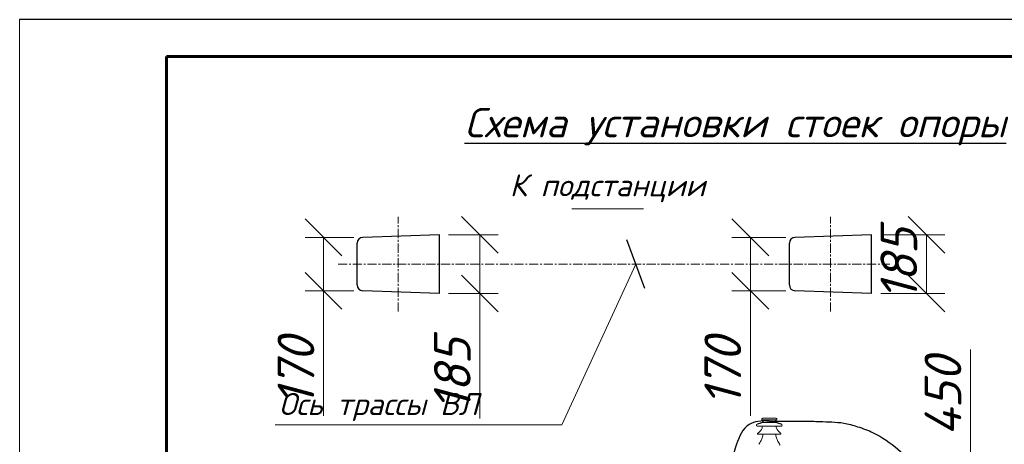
# Model space of a CAD drawing. Extents: x 4085 to 16488, y -65 to 12615.
# Tile 197 of 229: x 15573 to 15707, y 11358 to 11416. Entities that reach past the tile are written whole.
import ezdxf

# ---------------------------------------------------------------- set-up
doc = ezdxf.new("R2010")
doc.units = 0
doc.header["$MEASUREMENT"] = 0
doc.linetypes.add('CENTER', pattern=[2, 1.25, -0.25, 0.25, -0.25])
doc.linetypes.add('CONTI', pattern=[0])
doc.layers.get('0').update_dxf_attribs({"color": 250, "linetype": 'CONTI'})
doc.layers.add('Опоры', color=7, linetype='Continuous')
doc.styles.add('V@ler@Live', font='isocpeui.ttf')

# ---------------------------------------------------------------- blocks, each defined once
blk = doc.blocks.new('_OBLIQUE')
at = {"color": 0, "linetype": 'ByBlock', "ltscale": 0.05}
blk.add_line((-0.5, -0.5), (0.5, 0.5), dxfattribs=at)

msp = doc.modelspace()

# ---------------------------------------------------------------- linework, layer by layer
at = {"color": 0, "linetype": 'ByBlock', "lineweight": 15, "transparency": 33554676}
msp.add_line((15573.42, 11415.78), (15573.42, 11118.78), dxfattribs=at)
at = {"layer": 'Опоры', "linetype": 'Continuous', "lineweight": 25, "transparency": 33554676}
msp.add_line((15993.42, 11415.78), (15573.42, 11415.78), dxfattribs=at)
at = {"layer": 'Опоры', "linetype": 'Continuous', "lineweight": 60, "transparency": 33554676}
msp.add_line((15988.42, 11410.78), (15593.42, 11410.78), dxfattribs=at)
at = {"layer": 'Опоры', "linetype": 'Continuous', "lineweight": 60, "ltscale": 0.5}
msp.add_line((15593.42, 11410.78), (15593.42, 11123.78), dxfattribs=at)
at = {"layer": 'Опоры', "color": 0, "linetype": 'CENTER', "lineweight": 15, "transparency": 33554676}
for p, q in [((15624.96, 11376.04), (15624.96, 11388.95)), ((15683.8, 11376.04), (15683.8, 11388.95)), ((15616.77, 11382.5), (15691.88, 11382.5))]:
    msp.add_line(p, q, dxfattribs=at)
at = {"layer": 'Опоры', "color": 0, "lineweight": 9, "transparency": 33554676}
for p, q in [((15618.89, 11386.14), (15612.28, 11386.14)), ((15614.78, 11386.14), (15614.78, 11378.86)), ((15631.81, 11386.5), (15638.57, 11386.5)), ((15636.07, 11386.5), (15636.07, 11378.5)), ((15677.72, 11386.14), (15670.39, 11386.14)), ((15672.89, 11386.14), (15672.89, 11378.86)), ((15690.65, 11386.5), (15699.36, 11386.5)), ((15696.86, 11386.5), (15696.86, 11378.5)), ((15618.89, 11378.86), (15612.28, 11378.86)), ((15614.78, 11378.86), (15614.78, 11361.83)), ((15677.72, 11378.86), (15670.39, 11378.86)), ((15672.89, 11378.86), (15672.89, 11361.83)), ((15631.81, 11378.5), (15638.57, 11378.5)), ((15636.07, 11378.5), (15636.07, 11361.47)), ((15690.65, 11378.5), (15699.36, 11378.5)), ((15702.86, 11353.1), (15702.86, 11370.88))]:
    msp.add_line(p, q, dxfattribs=at)
at = {"layer": 'Опоры', "color": 0, "linetype": 'ByBlock', "lineweight": 30, "transparency": 33554676}
for p, q in [((15630.56, 11386.5), (15620.14, 11386.14)), ((15630.56, 11378.5), (15630.56, 11386.5)), ((15689.4, 11386.5), (15678.97, 11386.14)), ((15689.4, 11378.5), (15689.4, 11386.5)), ((15619.36, 11379.66), (15619.36, 11385.34)), ((15678.2, 11379.66), (15678.2, 11385.34)), ((15630.56, 11378.5), (15620.14, 11378.86)), ((15689.4, 11378.5), (15678.97, 11378.86))]:
    msp.add_line(p, q, dxfattribs=at)
at = {"layer": 'Опоры', "color": 25, "lineweight": 15, "transparency": 33554676}
for p, q in [((15674.62, 11361.53), (15675.47, 11361.53)), ((15676.32, 11361.53), (15675.47, 11361.53)), ((15673.82, 11360.43), (15675.47, 11360.43)), ((15674.47, 11361.3), (15675.47, 11361.3)), ((15674.47, 11360.91), (15675.47, 11360.91)), ((15676.47, 11361.3), (15675.47, 11361.3)), ((15676.47, 11360.91), (15675.47, 11360.91)), ((15677.12, 11360.43), (15675.47, 11360.43)), ((15673.94, 11359.34), (15675.47, 11359.34)), ((15677, 11359.34), (15675.47, 11359.34))]:
    msp.add_line(p, q, dxfattribs=at)
at = {"layer": 'Опоры', "color": 0, "lineweight": 15, "transparency": 33554676}
for points in [[(15648.61, 11390.02), (15658.36, 11390.02)], [(15657.3, 11382.5), (15647.24, 11360.61), (15608.21, 11360.61)]]:
    msp.add_lwpolyline(points, dxfattribs=at)
at = {"layer": 'Опоры', "color": 0, "linetype": 'ByBlock', "lineweight": 30, "transparency": 33554676}
for centre, start, end in [((15620.16, 11385.34), 91.8645, 180.0926), ((15679, 11385.34), 91.8645, 180.0926), ((15620.16, 11379.66), 179.9074, 268.1355), ((15679, 11379.66), 179.9074, 268.1355)]:
    msp.add_arc(centre, 0.8, start, end, dxfattribs=at)
at = {"layer": 'Опоры', "color": 25, "lineweight": 15, "transparency": 33554676}
for centre, radius, start, end in [((15673.87, 11360.56), 0.147, 110.31, 249.6902), ((15674.51, 11361.12), 0.143, 307.6571, 60.1319), ((15676.43, 11361.12), 0.143, 119.8681, 232.3429), ((15677.07, 11360.56), 0.147, 290.3098, 69.69), ((15673.96, 11359.41), 0.0749, 134.7091, 251.7112), ((15676.98, 11359.41), 0.0749, 288.2888, 45.2909)]:
    msp.add_arc(centre, radius, start, end, dxfattribs=at)
for points in [[(15674.62, 11361.53), (15674.58, 11361.52), (15674.54, 11361.5), (15674.51, 11361.48), (15674.48, 11361.45), (15674.46, 11361.43), (15674.45, 11361.4), (15674.44, 11361.37), (15674.45, 11361.34), (15674.46, 11361.31), (15674.48, 11361.3), (15674.51, 11361.28), (15674.55, 11361.26), (15674.57, 11361.25), (15674.58, 11361.24)], [(15676.32, 11361.53), (15676.36, 11361.52), (15676.4, 11361.5), (15676.44, 11361.48), (15676.47, 11361.45), (15676.48, 11361.43), (15676.49, 11361.4), (15676.5, 11361.37), (15676.5, 11361.34), (15676.48, 11361.31), (15676.46, 11361.3), (15676.43, 11361.28), (15676.39, 11361.26), (15676.37, 11361.25), (15676.36, 11361.24)], [(15673.82, 11360.7), (15673.88, 11360.73), (15673.99, 11360.76), (15674.09, 11360.79), (15674.17, 11360.81), (15674.29, 11360.85), (15674.39, 11360.88), (15674.45, 11360.91), (15674.52, 11360.94), (15674.57, 11360.98), (15674.6, 11361)], [(15674.55, 11360.43), (15674.52, 11360.29), (15674.46, 11360.07), (15674.36, 11359.91), (15674.28, 11359.8), (15674.22, 11359.74), (15674.15, 11359.66), (15674.09, 11359.62), (15673.99, 11359.53), (15673.94, 11359.49), (15673.91, 11359.46)], [(15677.12, 11360.7), (15677.06, 11360.73), (15676.95, 11360.76), (15676.85, 11360.79), (15676.77, 11360.81), (15676.65, 11360.85), (15676.55, 11360.88), (15676.49, 11360.91), (15676.42, 11360.94), (15676.37, 11360.98), (15676.34, 11361)], [(15676.39, 11360.43), (15676.42, 11360.29), (15676.48, 11360.07), (15676.58, 11359.91), (15676.66, 11359.8), (15676.72, 11359.74), (15676.79, 11359.66), (15676.85, 11359.62), (15676.95, 11359.53), (15677, 11359.49), (15677.03, 11359.46)], [(15674.62, 11359.34), (15674.58, 11359.12), (15674.5, 11358.82), (15674.42, 11358.61), (15674.29, 11358.35), (15674.25, 11358.28), (15674.09, 11358.03), (15674.04, 11357.96)], [(15676.33, 11359.34), (15676.36, 11359.12), (15676.45, 11358.82), (15676.52, 11358.61), (15676.65, 11358.35), (15676.69, 11358.28), (15676.85, 11358.03), (15676.9, 11357.96)], [(15676.9, 11357.96), (15676.91, 11357.95), (15676.91, 11357.94), (15676.91, 11357.92), (15676.92, 11357.89), (15676.91, 11357.87), (15676.9, 11357.86), (15676.9, 11357.85), (15676.89, 11357.84), (15676.88, 11357.84)]]:
    msp.add_spline(points, degree=3, dxfattribs=at)
at = {"layer": 'Опоры', "color": 0, "linetype": 'ByBlock', "lineweight": 30, "transparency": 33554676}
for points in [[(15675.47, 11361.11), (15673.93, 11361.08), (15672.72, 11360.66), (15671.01, 11357.96), (15670.01, 11353.92), (15669.43, 11347.18), (15669.4, 11344.05)], [(15675.47, 11361.11), (15677.65, 11361.1), (15680.17, 11361.12), (15682.34, 11361.06), (15684, 11361), (15685.6, 11360.85), (15687.48, 11360.36), (15689.62, 11359.54), (15692.98, 11357.28), (15695.72, 11354.75)]]:
    msp.add_spline(points, degree=3, dxfattribs=at)

# ---------------------------------------------------------------- block references
at = {"layer": 'Опоры', "color": 0, "lineweight": 9, "transparency": 33554676, "xscale": 5, "yscale": 5, "zscale": 5}
for p, rotation in [((15614.78, 11386.14), 90), ((15636.07, 11386.5), 90), ((15672.89, 11386.14), 90), ((15696.86, 11386.5), 90), ((15614.78, 11378.86), 270), ((15636.07, 11378.5), 270), ((15672.89, 11378.86), 270), ((15696.86, 11378.5), 270)]:
    msp.add_blockref('_OBLIQUE', p, dxfattribs=dict(at, rotation=rotation))
at = {"layer": 'Опоры', "color": 0, "lineweight": 15, "transparency": 33554676, "xscale": 5, "yscale": 5, "zscale": 5, "rotation": 65.33445151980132}
msp.add_blockref('_OBLIQUE', (15657.3, 11382.5), dxfattribs=at)

# ---------------------------------------------------------------- texts
at = {"layer": 'Опоры', "transparency": 33554676, "style": 'V@ler@Live'}
for s, height, p in [('%%UСхема установки стоек опоры', 4, (15633.98, 11399.76)), ('К подстанции', 3, (15640.13, 11391.73))]:
    msp.add_text(s, height=height, dxfattribs=at).set_placement(p)
at = {"layer": 'Опоры', "color": 0, "transparency": 33554676, "style": 'V@ler@Live'}
msp.add_text('Ось трассы ВЛ', height=3, dxfattribs=at).set_placement((15608.72, 11361.94))
at = {"layer": 'Опоры', "color": 0, "lineweight": 15, "transparency": 33554676, "char_height": 5, "attachment_point": 5, "rotation": 90, "style": 'V@ler@Live'}
for s, insert in [('185', (15693.11, 11382.5)), ('170', (15611.03, 11367.85)), ('185', (15632.32, 11367.49)), ('170', (15669.14, 11367.85)), ('450', (15699.11, 11364.49))]:
    msp.add_mtext(s, dxfattribs=dict(at, insert=insert))

doc.saveas('drawing.dxf')
